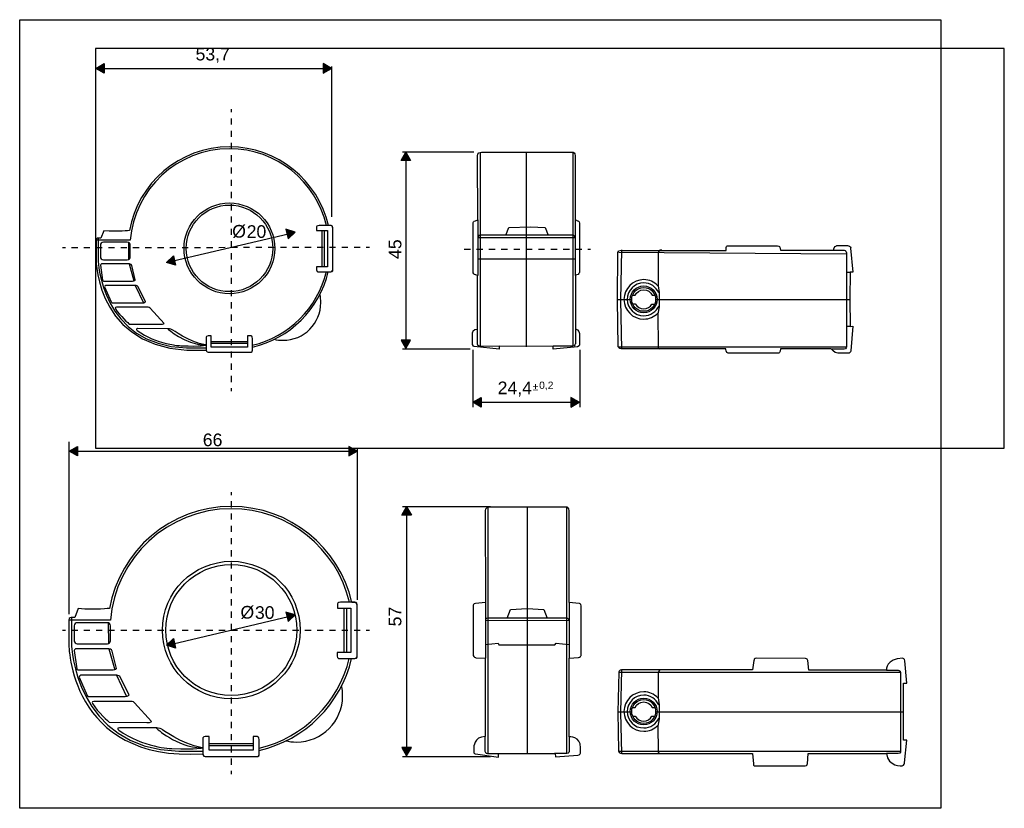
# Model space of a CAD drawing. Extents: x 0 to 636, y 0 to 510.
import ezdxf

# ---------------------------------------------------------------- set-up
doc = ezdxf.new("R2010")
doc.units = 0
for name, pattern in [('AI-LINETYPE-1', [7.926, 3.963, -3.963]), ('AI-LINETYPE-2', [7.936, 3.968, -3.968]), ('AI-LINETYPE-3', [7.926, 3.963, -3.963]), ('AI-LINETYPE-4', [7.936, 3.968, -3.968]), ('AI-LINETYPE-5', [8, 4, -4])]:
    doc.linetypes.add(name, pattern=pattern)
doc.layers.add('CAPA_1', color=7, linetype='CONTINUOUS')

# ---------------------------------------------------------------- blocks, each defined once
blk = doc.blocks.new('BLOCK_4')
at = {"layer": 'CAPA_1'}
blk.add_lwpolyline([(48.96, 232.83), (636.29, 232.83), (636.29, 491.36), (48.96, 491.36), (48.96, 232.83)], dxfattribs=at)
blk = doc.blocks.new('BLOCK_3')
at = {"layer": 'CAPA_1'}
blk.add_blockref('BLOCK_4', (0, 0), dxfattribs=at)
blk = doc.blocks.new('BLOCK_2')
at = {"layer": 'CAPA_1'}
blk.add_lwpolyline([(0, 509.89), (595.28, 509.89), (595.28, 0), (0, 0), (0, 509.89)], dxfattribs=at)
blk.add_blockref('BLOCK_3', (0, 0), dxfattribs=at)
blk = doc.blocks.new('BLOCK_5')
at = {"layer": 'CAPA_1'}
blk.add_lwpolyline([(0, 509.89), (595.28, 509.89), (595.28, 0), (0, 0), (0, 509.89)], dxfattribs=at)
at = {"layer": 'CAPA_1', "color": 250}
for points in [[(297.5, 424.12), (297.5, 298.97)], [(327.25, 424.25), (327.25, 298.47)], [(357.38, 424.12), (357.38, 298.89)], [(296, 380.5), (296, 344.5)], [(314.25, 370.5), (316.16, 375.6), (330.12, 376.06), (339.59, 375.52), (341.5, 370.5)], [(359, 380.5), (359, 344.5)], [(195.38, 350.17), (195.38, 373.57)], [(196.68, 373.57), (196.68, 350.24)], [(70.23, 365.79), (70.39, 354.76)], [(387.12, 359.5), (534, 358.5)], [(389, 361), (388.17, 328.5), (389, 296.83)], [(70.65, 351.99), (73.67, 340.96)], [(296, 355.22), (359.5, 355.22)], [(534.25, 346.64), (536.58, 346.64)], [(74.7, 338.08), (79.98, 326.84)], [(386.78, 328.87), (395.53, 328.87)], [(410.97, 328.87), (536.36, 328.87)], [(534.12, 311.64), (536.58, 311.64)], [(123.79, 301.9), (147.19, 301.9)], [(147.19, 300.6), (123.86, 300.6)], [(387.12, 298.37), (534, 298.37)], [(302.5, 194.64), (302.5, 35.39)], [(327.88, 194.76), (327.88, 35.29)], [(353.38, 194.64), (353.38, 35.39)], [(209.6, 100.8), (209.6, 129.3)], [(211.19, 129.3), (211.19, 100.88)], [(301, 133.01), (301, 97.01)], [(314.92, 123.01), (317.08, 128.6), (327.92, 129.1), (338.67, 128.51), (340.83, 123.01)], [(355, 133.01), (355, 97.01)], [(57.19, 119.83), (57.37, 106.39)], [(57.69, 103.01), (61.38, 89.57)], [(301.08, 105.85), (309.25, 106.68), (309.67, 105.76), (345.92, 105.76), (346.67, 106.76), (354.92, 105.93)], [(389, 89.51), (388.17, 62.01), (389, 35.35)], [(62.62, 86.07), (69.06, 72.39)], [(387.12, 88.01), (569, 88.01)], [(386.78, 62.39), (395.53, 62.39)], [(410.97, 62.39), (571.36, 62.39)], [(122.42, 42.01), (150.92, 42.01)], [(150.92, 40.43), (122.5, 40.43)], [(387.12, 36.89), (569, 36.89)]]:
    blk.add_lwpolyline(points, dxfattribs=at)
for points, knots in [([(199.41, 346.95), (193.71, 322.77), (174.63, 303.75), (150.41, 298.14), (150.41, 298.14), (150.41, 296.02), (150.41, 296.02), (150.41, 294.58), (149.04, 294.93), (149.04, 294.93), (149.04, 294.93), (121.94, 294.93), (121.94, 294.93), (120.37, 294.93), (120.51, 296.29), (120.51, 296.29), (49.21, 292.05), (49.35, 354.72), (49.35, 354.72), (49.35, 354.72), (49.35, 367.45), (49.35, 367.45), (49.35, 368.68), (50.72, 368.68), (50.72, 368.68), (50.72, 368.68), (52.5, 368.68), (52.5, 368.68), (52.5, 368.68), (54.28, 373.4), (54.28, 373.4), (63.92, 372.65), (70.97, 373.53), (70.97, 373.53), (76.4, 404.28), (103.25, 427.64), (135.56, 427.64), (166.73, 427.64), (192.82, 405.9), (199.5, 376.75), (199.5, 376.75), (201.29, 376.75), (201.29, 376.75), (201.29, 376.75), (202.41, 376.59), (202.41, 374.98), (202.41, 374.98), (202.41, 348.23), (202.41, 348.23), (202.41, 348.23), (202.55, 346.9), (201.15, 346.9), (201.15, 346.9), (199.41, 346.95), (199.41, 346.95)], [0, 0, 0, 0, 1, 1, 1, 2, 2, 2, 3, 3, 3, 4, 4, 4, 5, 5, 5, 6, 6, 6, 7, 7, 7, 8, 8, 8, 9, 9, 9, 10, 10, 10, 11, 11, 11, 12, 12, 12, 13, 13, 13, 14, 14, 14, 15, 15, 15, 16, 16, 16, 17, 17, 17, 18, 18, 18, 18]), ([(198.22, 376.91), (191.51, 405.3), (166, 426.43), (135.56, 426.43), (101.75, 426.43), (74.02, 400.37), (71.38, 367.24), (71.38, 367.24), (49.31, 367.24), (49.31, 367.24)], [0, 0, 0, 0, 1, 1, 1, 2, 2, 2, 3, 3, 3, 3]), ([(295.75, 309.89), (295.75, 309.89), (295.88, 344.5), (295.88, 344.5), (295.88, 344.5), (294.75, 344.88), (294.75, 344.88), (294.75, 344.88), (293.12, 345.12), (293.12, 346.25), (293.12, 346.25), (293, 378.62), (293, 378.62), (293, 378.62), (293.25, 379.88), (294.5, 379.88), (294.5, 379.88), (296, 380.5), (296, 380.5), (296, 380.5), (295.88, 421.62), (295.88, 421.62), (295.88, 421.62), (295.5, 424.25), (298.38, 424.25), (298.38, 424.25), (357.5, 424.25), (357.5, 424.25), (357.5, 424.25), (359, 424.12), (359, 421.88), (359, 421.88), (359, 380.62), (359, 380.62), (359, 380.62), (360.5, 379.88), (360.5, 379.88), (360.5, 379.88), (361.75, 379.75), (361.75, 378.38), (361.75, 378.38), (361.75, 346.38), (361.75, 346.38), (361.75, 346.38), (361.25, 345), (360.12, 345), (360.12, 345), (359.12, 344.62), (359.12, 344.62), (359.12, 344.62), (359.12, 309.81), (359.12, 309.81)], [0, 0, 0, 0, 1, 1, 1, 2, 2, 2, 3, 3, 3, 4, 4, 4, 5, 5, 5, 6, 6, 6, 7, 7, 7, 8, 8, 8, 9, 9, 9, 10, 10, 10, 11, 11, 11, 12, 12, 12, 13, 13, 13, 14, 14, 14, 15, 15, 15, 16, 16, 16, 17, 17, 17, 17]), ([(164.9, 362.05), (164.9, 378.25), (151.76, 391.39), (135.56, 391.39), (119.35, 391.39), (106.21, 378.25), (106.21, 362.05), (106.21, 345.84), (119.35, 332.7), (135.56, 332.7), (151.76, 332.7), (164.9, 345.84), (164.9, 362.05)], [0, 0, 0, 0, 1, 1, 1, 2, 2, 2, 3, 3, 3, 4, 4, 4, 4]), ([(163.53, 362.05), (163.53, 377.5), (151.01, 390.02), (135.56, 390.02), (120.11, 390.02), (107.58, 377.5), (107.58, 362.05), (107.58, 346.6), (120.11, 334.07), (135.56, 334.07), (151.01, 334.07), (163.53, 346.6), (163.53, 362.05)], [0, 0, 0, 0, 1, 1, 1, 2, 2, 2, 3, 3, 3, 4, 4, 4, 4]), ([(191.78, 350.19), (191.78, 350.19), (199.02, 350.19), (199.02, 350.19), (199.02, 350.19), (199.02, 373.59), (199.02, 373.59), (199.02, 373.59), (191.83, 373.59), (191.83, 373.59), (191.83, 373.59), (191.83, 375.9), (191.83, 375.9), (191.83, 375.9), (191.99, 376.77), (193.43, 376.77), (193.43, 376.77), (200.92, 376.77), (200.92, 376.77), (200.92, 376.77), (202.35, 376.93), (202.35, 375.49), (202.35, 375.49), (202.35, 348.34), (202.35, 348.34), (202.35, 348.34), (202.51, 346.91), (200.92, 346.91), (200.92, 346.91), (192.66, 346.91), (192.66, 346.91), (192.66, 346.91), (191.78, 346.85), (191.78, 348.14), (191.78, 348.14), (191.78, 350.19), (191.78, 350.19)], [0, 0, 0, 0, 1, 1, 1, 2, 2, 2, 3, 3, 3, 4, 4, 4, 5, 5, 5, 6, 6, 6, 7, 7, 7, 8, 8, 8, 9, 9, 9, 10, 10, 10, 11, 11, 11, 12, 12, 12, 12]), ([(296, 369.08), (296, 369.08), (296.17, 370.5), (297.5, 370.5), (297.5, 370.5), (357.33, 370.5), (357.33, 370.5), (357.33, 370.5), (359, 370.33), (359, 369), (359, 369), (296, 369.08), (296, 369.08)], [0, 0, 0, 0, 1, 1, 1, 2, 2, 2, 3, 3, 3, 4, 4, 4, 4]), ([(50.72, 368.68), (50.72, 368.68), (50.72, 354.18), (50.72, 354.18), (50.72, 354.18), (52.43, 299.58), (107.71, 297.66), (107.71, 297.66), (120.57, 297.66), (120.57, 297.66)], [0, 0, 0, 0, 1, 1, 1, 2, 2, 2, 3, 3, 3, 3]), ([(69.47, 354.71), (69.47, 354.71), (54.17, 354.71), (54.17, 354.71), (53.07, 354.71), (52.17, 355.61), (52.17, 356.71), (52.17, 356.71), (52.17, 363.95), (52.17, 363.95), (52.17, 365.05), (53.07, 365.95), (54.17, 365.95), (54.17, 365.95), (69.47, 365.95), (69.47, 365.95), (70.57, 365.95), (71.47, 365.05), (71.47, 363.95), (71.47, 363.95), (71.47, 356.71), (71.47, 356.71), (71.47, 355.61), (70.57, 354.71), (69.47, 354.71)], [0, 0, 0, 0, 1, 1, 1, 2, 2, 2, 3, 3, 3, 4, 4, 4, 5, 5, 5, 6, 6, 6, 7, 7, 7, 8, 8, 8, 8]), ([(536.58, 346.72), (536.58, 346.72), (538.5, 346.72), (538.5, 346.72), (538.5, 346.72), (537, 362.14), (537, 362.14), (537, 362.14), (537.25, 363.81), (535, 363.81), (535, 363.81), (528.17, 363.81), (528.17, 363.81), (528.17, 363.81), (525.92, 363.47), (525.92, 360.81), (525.92, 360.81), (491.58, 360.81), (491.58, 360.81), (491.58, 360.81), (491.33, 362.72), (491.33, 362.72), (491.33, 362.72), (491, 363.64), (489.75, 363.64), (489.75, 363.64), (457.83, 363.64), (457.83, 363.64), (457.83, 363.64), (456.58, 363.89), (456.58, 362.56), (456.58, 362.56), (456.58, 360.72), (456.58, 360.72), (456.58, 360.72), (389.42, 360.72), (389.42, 360.72), (389.42, 360.72), (386.58, 361.22), (386.5, 359.31), (386.5, 359.31), (386.33, 328.81), (386.33, 328.81), (386.33, 328.81), (386.75, 298.31), (386.75, 298.31), (386.75, 298.31), (387.33, 297.14), (388.92, 297.14), (388.92, 297.14), (456.33, 297.14), (456.33, 297.14), (456.33, 297.14), (456.33, 294.31), (457.83, 294.31), (457.83, 294.31), (474, 294.31), (474, 294.31), (474, 294.31), (490.33, 294.31), (490.33, 294.31), (490.33, 294.31), (491.67, 294.39), (491.67, 297.14), (491.67, 297.14), (524.5, 297.14), (524.5, 297.14), (524.5, 297.14), (526.33, 294.31), (528.67, 294.31), (528.67, 294.31), (535.83, 294.31), (535.83, 294.31), (535.83, 294.31), (537.17, 294.64), (537.17, 295.81), (537.17, 295.81), (538.42, 311.64), (538.42, 311.64), (538.42, 311.64), (536.58, 311.47), (536.58, 311.47), (536.58, 311.47), (536.42, 329.39), (536.42, 329.39), (536.42, 329.39), (536.58, 346.72), (536.58, 346.72)], [0, 0, 0, 0, 1, 1, 1, 2, 2, 2, 3, 3, 3, 4, 4, 4, 5, 5, 5, 6, 6, 6, 7, 7, 7, 8, 8, 8, 9, 9, 9, 10, 10, 10, 11, 11, 11, 12, 12, 12, 13, 13, 13, 14, 14, 14, 15, 15, 15, 16, 16, 16, 17, 17, 17, 18, 18, 18, 19, 19, 19, 20, 20, 20, 21, 21, 21, 22, 22, 22, 23, 23, 23, 24, 24, 24, 25, 25, 25, 26, 26, 26, 27, 27, 27, 28, 28, 28, 29, 29, 29, 29]), ([(414.83, 361), (414.83, 361), (413.17, 361.33), (412.67, 359.33), (412.67, 359.33), (412.5, 337.83), (412.5, 337.83), (412.5, 337.83), (413.33, 333.5), (413.33, 333.5), (413.33, 333.5), (413.17, 324.33), (413.17, 324.33), (413.17, 324.33), (412.33, 319.67), (412.33, 319.67), (412.33, 319.67), (412.5, 298.5), (412.5, 298.5), (412.5, 298.5), (412.67, 297), (413.5, 297)], [0, 0, 0, 0, 1, 1, 1, 2, 2, 2, 3, 3, 3, 4, 4, 4, 5, 5, 5, 6, 6, 6, 7, 7, 7, 7]), ([(525.12, 360.87), (525.12, 360.87), (532.5, 360.87), (532.5, 360.87), (532.5, 360.87), (534.25, 360.92), (534.25, 359.08), (534.25, 359.08), (534.25, 298.58), (534.25, 298.58), (534.25, 298.58), (534.42, 296.92), (532.75, 296.92), (532.75, 296.92), (525.12, 296.92), (525.12, 296.92)], [0, 0, 0, 0, 1, 1, 1, 2, 2, 2, 3, 3, 3, 4, 4, 4, 5, 5, 5, 5]), ([(52.27, 351.12), (52.27, 351.12), (52.27, 351.99), (52.94, 351.99), (52.94, 351.99), (70.65, 351.99), (70.65, 351.99), (70.65, 351.99), (72.13, 351.99), (72.39, 350.86), (72.39, 350.86), (74.7, 341.67), (74.7, 341.67), (74.7, 341.67), (74.39, 340.9), (72.85, 340.9), (72.85, 340.9), (54.63, 340.9), (54.63, 340.9), (54.63, 340.9), (53.61, 340.7), (53.61, 341.52), (53.61, 341.52), (52.27, 351.12), (52.27, 351.12)], [0, 0, 0, 0, 1, 1, 1, 2, 2, 2, 3, 3, 3, 4, 4, 4, 5, 5, 5, 6, 6, 6, 7, 7, 7, 8, 8, 8, 8]), ([(54.89, 337.11), (54.89, 337.11), (54.89, 338.08), (55.61, 338.08), (55.61, 338.08), (74.7, 338.08), (74.7, 338.08), (74.7, 338.08), (75.93, 338.08), (76.39, 337.31), (76.39, 337.31), (81.32, 327.66), (81.32, 327.66), (81.32, 327.66), (81.01, 326.79), (79.27, 326.79), (79.27, 326.79), (60.07, 326.79), (60.07, 326.79), (60.07, 326.79), (59.66, 326.74), (59.05, 327.36), (59.05, 327.36), (54.89, 337.11), (54.89, 337.11)], [0, 0, 0, 0, 1, 1, 1, 2, 2, 2, 3, 3, 3, 4, 4, 4, 5, 5, 5, 6, 6, 6, 7, 7, 7, 8, 8, 8, 8]), ([(412.45, 337.89), (410.13, 340.31), (406.87, 341.81), (403.25, 341.81), (396.21, 341.81), (390.5, 336.1), (390.5, 329.06), (390.5, 322.02), (396.21, 316.31), (403.25, 316.31), (406.82, 316.31), (410.04, 317.78), (412.36, 320.14)], [0, 0, 0, 0, 1, 1, 1, 2, 2, 2, 3, 3, 3, 4, 4, 4, 4]), ([(412.97, 333.35), (411.32, 337.08), (407.59, 339.69), (403.25, 339.69), (397.38, 339.69), (392.62, 334.93), (392.62, 329.06), (392.62, 323.19), (397.38, 318.44), (403.25, 318.44), (407.65, 318.44), (411.43, 321.11), (413.04, 324.93)], [0, 0, 0, 0, 1, 1, 1, 2, 2, 2, 3, 3, 3, 4, 4, 4, 4]), ([(411.91, 329.06), (411.91, 333.85), (408.03, 337.72), (403.25, 337.72), (398.47, 337.72), (394.59, 333.85), (394.59, 329.06), (394.59, 324.28), (398.47, 320.4), (403.25, 320.4), (408.03, 320.4), (411.91, 324.28), (411.91, 329.06)], [0, 0, 0, 0, 1, 1, 1, 2, 2, 2, 3, 3, 3, 4, 4, 4, 4]), ([(164.31, 303.28), (166.18, 302.82), (168.13, 302.58), (170.15, 302.58), (183.66, 302.58), (194.62, 313.53), (194.62, 327.05), (194.62, 328.85), (194.42, 330.61), (194.05, 332.3)], [0, 0, 0, 0, 1, 1, 1, 2, 2, 2, 3, 3, 3, 3]), ([(410.97, 329.06), (410.97, 333.33), (407.51, 336.78), (403.25, 336.78), (398.99, 336.78), (395.53, 333.33), (395.53, 329.06), (395.53, 324.8), (398.99, 321.34), (403.25, 321.34), (407.51, 321.34), (410.97, 324.8), (410.97, 329.06)], [0, 0, 0, 0, 1, 1, 1, 2, 2, 2, 3, 3, 3, 4, 4, 4, 4]), ([(396.09, 331.71), (396.09, 331.71), (397.67, 331.71), (397.67, 331.71), (398.67, 333.79), (400.79, 335.23), (403.25, 335.23), (405.7, 335.23), (407.81, 333.81), (408.81, 331.75), (408.81, 331.75), (410.5, 331.75), (410.5, 331.75)], [0, 0, 0, 0, 1, 1, 1, 2, 2, 2, 3, 3, 3, 4, 4, 4, 4]), ([(396.09, 326.12), (396.09, 326.12), (397.82, 326.12), (397.82, 326.12), (398.87, 324.2), (400.91, 322.89), (403.25, 322.89), (405.54, 322.89), (407.54, 324.14), (408.6, 325.99), (408.6, 325.99), (410.34, 325.99), (410.34, 325.99)], [0, 0, 0, 0, 1, 1, 1, 2, 2, 2, 3, 3, 3, 4, 4, 4, 4]), ([(61.92, 322.99), (61.92, 322.99), (61.2, 324.02), (62.64, 324.07), (62.64, 324.07), (82.24, 324.07), (82.24, 324.07), (82.24, 324.07), (83.53, 324.23), (84.24, 323.41), (84.24, 323.41), (93.28, 313.55), (93.28, 313.55), (93.28, 313.55), (93.28, 312.99), (90.76, 312.94), (90.76, 312.94), (70.8, 313.09), (70.8, 313.09), (70.8, 313.09), (64.59, 318.58), (61.92, 322.99)], [0, 0, 0, 0, 1, 1, 1, 2, 2, 2, 3, 3, 3, 4, 4, 4, 5, 5, 5, 6, 6, 6, 7, 7, 7, 7]), ([(75.88, 308.93), (75.88, 308.93), (74.44, 309.96), (76.19, 310.17), (76.19, 310.17), (95.79, 310.06), (95.79, 310.06), (95.79, 310.06), (97.59, 310.01), (98.61, 309.45), (98.61, 309.45), (108.77, 301.75), (120.11, 299.59), (120.11, 299.59), (118.11, 298.47), (104.05, 299.08), (104.05, 299.08), (88.19, 299.75), (75.88, 308.93)], [0, 0, 0, 0, 1, 1, 1, 2, 2, 2, 3, 3, 3, 4, 4, 4, 5, 5, 5, 6, 6, 6, 6]), ([(123.81, 305.5), (123.81, 305.5), (123.81, 298.26), (123.81, 298.26), (123.81, 298.26), (147.21, 298.26), (147.21, 298.26), (147.21, 298.26), (147.21, 305.45), (147.21, 305.45), (147.21, 305.45), (149.52, 305.45), (149.52, 305.45), (149.52, 305.45), (150.39, 305.29), (150.39, 303.85), (150.39, 303.85), (150.39, 296.36), (150.39, 296.36), (150.39, 296.36), (150.54, 294.93), (149.11, 294.93), (149.11, 294.93), (121.96, 294.93), (121.96, 294.93), (121.96, 294.93), (120.52, 294.77), (120.52, 296.36), (120.52, 296.36), (120.52, 304.62), (120.52, 304.62), (120.52, 304.62), (120.47, 305.5), (121.75, 305.5), (121.75, 305.5), (123.81, 305.5), (123.81, 305.5)], [0, 0, 0, 0, 1, 1, 1, 2, 2, 2, 3, 3, 3, 4, 4, 4, 5, 5, 5, 6, 6, 6, 7, 7, 7, 8, 8, 8, 9, 9, 9, 10, 10, 10, 11, 11, 11, 12, 12, 12, 12]), ([(359.12, 309.81), (359.12, 309.81), (361.83, 309.31), (361.83, 306.89), (361.83, 306.89), (361.83, 299.39), (361.83, 299.39), (361.83, 299.39), (361.5, 298.47), (360.58, 298.47), (360.58, 298.47), (344.75, 296.89), (344.75, 296.89), (344.75, 296.89), (344.75, 298.89), (344.75, 298.89), (344.75, 298.89), (327.33, 298.56), (327.33, 298.56), (327.33, 298.56), (309.75, 298.81), (309.75, 298.81), (309.75, 298.81), (309.75, 296.81), (309.75, 296.81), (309.75, 296.81), (293.67, 298.56), (293.67, 298.56), (293.67, 298.56), (292.67, 298.81), (292.67, 299.89), (292.67, 299.89), (292.67, 307.56), (292.67, 307.56), (292.67, 307.56), (292.83, 309.89), (295.75, 309.89)], [0, 0, 0, 0, 1, 1, 1, 2, 2, 2, 3, 3, 3, 4, 4, 4, 5, 5, 5, 6, 6, 6, 7, 7, 7, 8, 8, 8, 9, 9, 9, 10, 10, 10, 11, 11, 11, 12, 12, 12, 12]), ([(295.69, 311.12), (295.69, 311.12), (295.69, 300.47), (295.69, 300.47), (295.69, 300.47), (295.87, 298.97), (297.25, 298.97), (297.25, 298.97), (309.75, 298.81), (309.75, 298.81)], [0, 0, 0, 0, 1, 1, 1, 2, 2, 2, 3, 3, 3, 3]), ([(359.12, 311.12), (359.12, 311.12), (359.12, 300.39), (359.12, 300.39), (359.12, 300.39), (358.94, 298.89), (357.56, 298.89), (357.56, 298.89), (344.75, 298.89), (344.75, 298.89)], [0, 0, 0, 0, 1, 1, 1, 2, 2, 2, 3, 3, 3, 3]), ([(214.52, 96.88), (207.58, 67.42), (184.33, 44.25), (154.83, 37.43), (154.83, 37.43), (154.83, 34.85), (154.83, 34.85), (154.83, 33.1), (153.17, 33.51), (153.17, 33.51), (153.17, 33.51), (120.17, 33.51), (120.17, 33.51), (118.25, 33.51), (118.42, 35.18), (118.42, 35.18), (31.58, 30.01), (31.75, 106.34), (31.75, 106.34), (31.75, 106.34), (31.75, 121.84), (31.75, 121.84), (31.75, 123.34), (33.42, 123.34), (33.42, 123.34), (33.42, 123.34), (35.58, 123.34), (35.58, 123.34), (35.58, 123.34), (37.75, 129.09), (37.75, 129.09), (49.5, 128.18), (58.08, 129.25), (58.08, 129.25), (64.69, 166.7), (97.4, 195.15), (136.75, 195.15), (174.71, 195.15), (206.49, 168.67), (214.63, 133.17), (214.63, 133.17), (216.81, 133.17), (216.81, 133.17), (216.81, 133.17), (218.17, 132.98), (218.17, 131.02), (218.17, 131.02), (218.17, 98.43), (218.17, 98.43), (218.17, 98.43), (218.34, 96.82), (216.64, 96.82), (216.64, 96.82), (214.52, 96.88), (214.52, 96.88)], [0, 0, 0, 0, 1, 1, 1, 2, 2, 2, 3, 3, 3, 4, 4, 4, 5, 5, 5, 6, 6, 6, 7, 7, 7, 8, 8, 8, 9, 9, 9, 10, 10, 10, 11, 11, 11, 12, 12, 12, 13, 13, 13, 14, 14, 14, 15, 15, 15, 16, 16, 16, 17, 17, 17, 18, 18, 18, 18]), ([(213.07, 133.36), (204.9, 167.95), (173.83, 193.68), (136.75, 193.68), (95.57, 193.68), (61.8, 161.94), (58.58, 121.58), (58.58, 121.58), (31.7, 121.58), (31.7, 121.58)], [0, 0, 0, 0, 1, 1, 1, 2, 2, 2, 3, 3, 3, 3]), ([(300.88, 192.14), (300.88, 192.14), (300.5, 194.76), (303.38, 194.76), (303.38, 194.76), (353.5, 194.76), (353.5, 194.76), (353.5, 194.76), (355, 194.64), (355, 192.39), (355, 192.39), (355, 133.14), (355, 133.14), (355, 133.14), (361.5, 132.39), (361.5, 132.39), (361.5, 132.39), (362.75, 132.26), (362.75, 130.89), (362.75, 130.89), (362.75, 98.89), (362.75, 98.89), (362.75, 98.89), (362.25, 97.51), (361.12, 97.51), (361.12, 97.51), (355.12, 97.14), (355.12, 97.14), (355.12, 97.14), (355.12, 46.26), (355.12, 46.26), (355.12, 46.26), (362.5, 46.64), (362.5, 39.14), (362.5, 39.14), (362.5, 35.89), (362.5, 35.89), (362.5, 35.89), (362.25, 34.39), (360.62, 34.39), (360.62, 34.39), (346.25, 33.26), (346.25, 33.26), (346.25, 33.26), (346, 35.39), (346, 35.39), (346, 35.39), (309.5, 35.39), (309.5, 35.39), (309.5, 35.39), (309.5, 33.14), (309.5, 33.14), (309.5, 33.14), (294.62, 35.14), (294.62, 35.14), (294.62, 35.14), (293.38, 35.39), (293.38, 36.51), (293.38, 36.51), (293.38, 39.26), (293.38, 39.26), (293.38, 39.26), (293.62, 46.39), (300.75, 46.39), (300.75, 46.39), (300.88, 97.01), (300.88, 97.01), (300.88, 97.01), (294.75, 97.39), (294.75, 97.39), (294.75, 97.39), (293.12, 97.64), (293.12, 98.76), (293.12, 98.76), (293, 131.14), (293, 131.14), (293, 131.14), (293.25, 132.39), (294.5, 132.39), (294.5, 132.39), (301, 133.01), (301, 133.01), (301, 133.01), (300.88, 192.14), (300.88, 192.14)], [0, 0, 0, 0, 1, 1, 1, 2, 2, 2, 3, 3, 3, 4, 4, 4, 5, 5, 5, 6, 6, 6, 7, 7, 7, 8, 8, 8, 9, 9, 9, 10, 10, 10, 11, 11, 11, 12, 12, 12, 13, 13, 13, 14, 14, 14, 15, 15, 15, 16, 16, 16, 17, 17, 17, 18, 18, 18, 19, 19, 19, 20, 20, 20, 21, 21, 21, 22, 22, 22, 23, 23, 23, 24, 24, 24, 25, 25, 25, 26, 26, 26, 27, 27, 27, 28, 28, 28, 28]), ([(181.2, 115.26), (181.2, 139.81), (161.3, 159.71), (136.75, 159.71), (112.2, 159.71), (92.3, 139.81), (92.3, 115.26), (92.3, 90.71), (112.2, 70.81), (136.75, 70.81), (161.3, 70.81), (181.2, 90.71), (181.2, 115.26)], [0, 0, 0, 0, 1, 1, 1, 2, 2, 2, 3, 3, 3, 4, 4, 4, 4]), ([(179.12, 115.26), (179.12, 138.66), (160.15, 157.64), (136.75, 157.64), (113.35, 157.64), (94.38, 138.66), (94.38, 115.26), (94.38, 91.86), (113.35, 72.89), (136.75, 72.89), (160.15, 72.89), (179.12, 91.86), (179.12, 115.26)], [0, 0, 0, 0, 1, 1, 1, 2, 2, 2, 3, 3, 3, 4, 4, 4, 4]), ([(205.23, 100.82), (205.23, 100.82), (214.04, 100.82), (214.04, 100.82), (214.04, 100.82), (214.04, 129.32), (214.04, 129.32), (214.04, 129.32), (205.29, 129.32), (205.29, 129.32), (205.29, 129.32), (205.29, 132.13), (205.29, 132.13), (205.29, 132.13), (205.48, 133.2), (207.23, 133.2), (207.23, 133.2), (216.35, 133.2), (216.35, 133.2), (216.35, 133.2), (218.1, 133.38), (218.1, 131.63), (218.1, 131.63), (218.1, 98.57), (218.1, 98.57), (218.1, 98.57), (218.29, 96.82), (216.35, 96.82), (216.35, 96.82), (206.29, 96.82), (206.29, 96.82), (206.29, 96.82), (205.23, 96.76), (205.23, 98.32), (205.23, 98.32), (205.23, 100.82), (205.23, 100.82)], [0, 0, 0, 0, 1, 1, 1, 2, 2, 2, 3, 3, 3, 4, 4, 4, 5, 5, 5, 6, 6, 6, 7, 7, 7, 8, 8, 8, 9, 9, 9, 10, 10, 10, 11, 11, 11, 12, 12, 12, 12]), ([(33.42, 123.35), (33.42, 123.35), (33.42, 105.68), (33.42, 105.68), (33.42, 105.68), (35.5, 39.18), (102.83, 36.85), (102.83, 36.85), (118.5, 36.85), (118.5, 36.85)], [0, 0, 0, 0, 1, 1, 1, 2, 2, 2, 3, 3, 3, 3]), ([(301, 121.6), (301, 121.6), (301.17, 123.01), (302.5, 123.01), (302.5, 123.01), (353.33, 123.01), (353.33, 123.01), (353.33, 123.01), (355, 122.85), (355, 121.51), (355, 121.51), (301, 121.6), (301, 121.6)], [0, 0, 0, 0, 1, 1, 1, 2, 2, 2, 3, 3, 3, 4, 4, 4, 4]), ([(56.69, 106.33), (56.69, 106.33), (37.19, 106.33), (37.19, 106.33), (36.09, 106.33), (35.19, 107.22), (35.19, 108.33), (35.19, 108.33), (35.19, 118.01), (35.19, 118.01), (35.19, 119.11), (36.09, 120.01), (37.19, 120.01), (37.19, 120.01), (56.69, 120.01), (56.69, 120.01), (57.79, 120.01), (58.69, 119.11), (58.69, 118.01), (58.69, 118.01), (58.69, 108.33), (58.69, 108.33), (58.69, 107.22), (57.79, 106.33), (56.69, 106.33)], [0, 0, 0, 0, 1, 1, 1, 2, 2, 2, 3, 3, 3, 4, 4, 4, 5, 5, 5, 6, 6, 6, 7, 7, 7, 8, 8, 8, 8]), ([(35.31, 101.95), (35.31, 101.95), (35.31, 103.01), (36.12, 103.01), (36.12, 103.01), (57.69, 103.01), (57.69, 103.01), (57.69, 103.01), (59.5, 103.01), (59.81, 101.64), (59.81, 101.64), (62.62, 90.45), (62.62, 90.45), (62.62, 90.45), (62.25, 89.51), (60.37, 89.51), (60.37, 89.51), (38.19, 89.51), (38.19, 89.51), (38.19, 89.51), (36.94, 89.26), (36.94, 90.26), (36.94, 90.26), (35.31, 101.95), (35.31, 101.95)], [0, 0, 0, 0, 1, 1, 1, 2, 2, 2, 3, 3, 3, 4, 4, 4, 5, 5, 5, 6, 6, 6, 7, 7, 7, 8, 8, 8, 8]), ([(387.12, 88.01), (387.12, 88.01), (387.38, 89.51), (389, 89.51), (389, 89.51), (473.62, 89.51), (473.62, 89.51), (473.62, 89.51), (474.5, 95.64), (474.5, 95.64), (474.5, 95.64), (474.62, 97.14), (476, 97.14), (476, 97.14), (507.62, 96.89), (507.62, 96.89), (507.62, 96.89), (509.25, 96.89), (509.25, 95.64), (509.25, 95.64), (509.88, 89.39), (509.88, 89.39), (509.88, 89.39), (560.12, 89.39), (560.12, 89.39), (560.12, 89.39), (559.75, 97.01), (570.75, 97.01), (570.75, 97.01), (572, 96.64), (572, 95.26), (572, 95.26), (573.25, 80.89), (573.25, 80.89), (573.25, 80.89), (571.25, 80.89), (571.25, 80.89), (571.25, 80.89), (571.25, 44.01), (571.25, 44.01), (571.25, 44.01), (573.25, 44.01), (573.25, 44.01), (573.25, 44.01), (571.88, 29.51), (571.88, 29.51), (571.88, 29.51), (571.75, 27.76), (570.38, 27.51), (570.38, 27.51), (561, 26.76), (560.12, 35.39), (560.12, 35.39), (509.62, 35.39), (509.62, 35.39), (509.62, 35.39), (509, 28.76), (509, 28.76), (509, 28.76), (509.12, 27.39), (507.5, 27.39), (507.5, 27.39), (475.25, 27.39), (475.25, 27.39), (475.25, 27.39), (474.12, 27.26), (474.12, 28.76), (474.12, 28.76), (473.62, 35.39), (473.62, 35.39), (473.62, 35.39), (389.62, 35.39), (389.62, 35.39), (389.62, 35.39), (387, 35.26), (387, 37.14), (387, 37.14), (386.62, 62.26), (386.62, 62.26), (386.62, 62.26), (387.12, 88.01), (387.12, 88.01)], [0, 0, 0, 0, 1, 1, 1, 2, 2, 2, 3, 3, 3, 4, 4, 4, 5, 5, 5, 6, 6, 6, 7, 7, 7, 8, 8, 8, 9, 9, 9, 10, 10, 10, 11, 11, 11, 12, 12, 12, 13, 13, 13, 14, 14, 14, 15, 15, 15, 16, 16, 16, 17, 17, 17, 18, 18, 18, 19, 19, 19, 20, 20, 20, 21, 21, 21, 22, 22, 22, 23, 23, 23, 24, 24, 24, 25, 25, 25, 26, 26, 26, 27, 27, 27, 27]), ([(414.83, 89.51), (414.83, 89.51), (413.17, 89.85), (412.67, 87.85), (412.67, 87.85), (412.5, 71.35), (412.5, 71.35), (412.5, 71.35), (413.33, 67.01), (413.33, 67.01), (413.33, 67.01), (413.17, 57.85), (413.17, 57.85), (413.17, 57.85), (412.33, 53.18), (412.33, 53.18), (412.33, 53.18), (412.5, 37.01), (412.5, 37.01), (412.5, 37.01), (412.67, 35.51), (413.5, 35.51)], [0, 0, 0, 0, 1, 1, 1, 2, 2, 2, 3, 3, 3, 4, 4, 4, 5, 5, 5, 6, 6, 6, 7, 7, 7, 7]), ([(560.12, 89.39), (560.12, 89.39), (567.5, 89.39), (567.5, 89.39), (567.5, 89.39), (569.25, 89.43), (569.25, 87.6), (569.25, 87.6), (569.25, 37.1), (569.25, 37.1), (569.25, 37.1), (569.42, 35.43), (567.75, 35.43), (567.75, 35.43), (560.12, 35.43), (560.12, 35.43)], [0, 0, 0, 0, 1, 1, 1, 2, 2, 2, 3, 3, 3, 4, 4, 4, 5, 5, 5, 5]), ([(38.5, 84.89), (38.5, 84.89), (38.5, 86.07), (39.38, 86.07), (39.38, 86.07), (62.62, 86.07), (62.62, 86.07), (62.62, 86.07), (64.12, 86.07), (64.69, 85.14), (64.69, 85.14), (70.69, 73.39), (70.69, 73.39), (70.69, 73.39), (70.31, 72.32), (68.19, 72.32), (68.19, 72.32), (44.81, 72.32), (44.81, 72.32), (44.81, 72.32), (44.31, 72.26), (43.56, 73.01), (43.56, 73.01), (38.5, 84.89), (38.5, 84.89)], [0, 0, 0, 0, 1, 1, 1, 2, 2, 2, 3, 3, 3, 4, 4, 4, 5, 5, 5, 6, 6, 6, 7, 7, 7, 8, 8, 8, 8]), ([(171.76, 43.69), (174.04, 43.13), (176.42, 42.83), (178.88, 42.83), (195.33, 42.83), (208.68, 56.18), (208.68, 72.64), (208.68, 74.83), (208.44, 76.98), (207.99, 79.04)], [0, 0, 0, 0, 1, 1, 1, 2, 2, 2, 3, 3, 3, 3]), ([(412.45, 71.4), (410.13, 73.82), (406.87, 75.32), (403.25, 75.32), (396.21, 75.32), (390.5, 69.62), (390.5, 62.57), (390.5, 55.53), (396.21, 49.82), (403.25, 49.82), (406.82, 49.82), (410.04, 51.29), (412.36, 53.65)], [0, 0, 0, 0, 1, 1, 1, 2, 2, 2, 3, 3, 3, 4, 4, 4, 4]), ([(412.97, 66.87), (411.32, 70.6), (407.59, 73.2), (403.25, 73.2), (397.38, 73.2), (392.62, 68.44), (392.62, 62.57), (392.62, 56.71), (397.38, 51.95), (403.25, 51.95), (407.65, 51.95), (411.43, 54.62), (413.04, 58.44)], [0, 0, 0, 0, 1, 1, 1, 2, 2, 2, 3, 3, 3, 4, 4, 4, 4]), ([(411.91, 62.57), (411.91, 67.36), (408.03, 71.23), (403.25, 71.23), (398.47, 71.23), (394.59, 67.36), (394.59, 62.57), (394.59, 57.79), (398.47, 53.92), (403.25, 53.92), (408.03, 53.92), (411.91, 57.79), (411.91, 62.57)], [0, 0, 0, 0, 1, 1, 1, 2, 2, 2, 3, 3, 3, 4, 4, 4, 4]), ([(410.97, 62.57), (410.97, 66.84), (407.51, 70.3), (403.25, 70.3), (398.99, 70.3), (395.53, 66.84), (395.53, 62.57), (395.53, 58.31), (398.99, 54.85), (403.25, 54.85), (407.51, 54.85), (410.97, 58.31), (410.97, 62.57)], [0, 0, 0, 0, 1, 1, 1, 2, 2, 2, 3, 3, 3, 4, 4, 4, 4]), ([(47.06, 67.7), (47.06, 67.7), (46.19, 68.95), (47.94, 69.01), (47.94, 69.01), (71.81, 69.01), (71.81, 69.01), (71.81, 69.01), (73.37, 69.2), (74.25, 68.2), (74.25, 68.2), (85.25, 56.2), (85.25, 56.2), (85.25, 56.2), (85.25, 55.51), (82.19, 55.45), (82.19, 55.45), (57.88, 55.64), (57.88, 55.64), (57.88, 55.64), (50.31, 62.32), (47.06, 67.7)], [0, 0, 0, 0, 1, 1, 1, 2, 2, 2, 3, 3, 3, 4, 4, 4, 5, 5, 5, 6, 6, 6, 7, 7, 7, 7]), ([(396.09, 65.22), (396.09, 65.22), (397.67, 65.22), (397.67, 65.22), (398.67, 67.31), (400.79, 68.75), (403.25, 68.75), (405.7, 68.75), (407.81, 67.32), (408.81, 65.26), (408.81, 65.26), (410.5, 65.26), (410.5, 65.26)], [0, 0, 0, 0, 1, 1, 1, 2, 2, 2, 3, 3, 3, 4, 4, 4, 4]), ([(396.09, 59.63), (396.09, 59.63), (397.82, 59.63), (397.82, 59.63), (398.87, 57.71), (400.91, 56.4), (403.25, 56.4), (405.54, 56.4), (407.54, 57.65), (408.6, 59.51), (408.6, 59.51), (410.34, 59.51), (410.34, 59.51)], [0, 0, 0, 0, 1, 1, 1, 2, 2, 2, 3, 3, 3, 4, 4, 4, 4]), ([(64.06, 50.57), (64.06, 50.57), (62.31, 51.82), (64.44, 52.07), (64.44, 52.07), (88.31, 51.95), (88.31, 51.95), (88.31, 51.95), (90.5, 51.89), (91.75, 51.2), (91.75, 51.2), (104.13, 41.82), (117.94, 39.2), (117.94, 39.2), (115.5, 37.82), (98.38, 38.57), (98.38, 38.57), (79.06, 39.39), (64.06, 50.57)], [0, 0, 0, 0, 1, 1, 1, 2, 2, 2, 3, 3, 3, 4, 4, 4, 5, 5, 5, 6, 6, 6, 6]), ([(122.44, 46.39), (122.44, 46.39), (122.44, 37.57), (122.44, 37.57), (122.44, 37.57), (150.94, 37.57), (150.94, 37.57), (150.94, 37.57), (150.94, 46.33), (150.94, 46.33), (150.94, 46.33), (153.75, 46.33), (153.75, 46.33), (153.75, 46.33), (154.81, 46.14), (154.81, 44.39), (154.81, 44.39), (154.81, 35.26), (154.81, 35.26), (154.81, 35.26), (155, 33.51), (153.25, 33.51), (153.25, 33.51), (120.19, 33.51), (120.19, 33.51), (120.19, 33.51), (118.44, 33.32), (118.44, 35.26), (118.44, 35.26), (118.44, 45.33), (118.44, 45.33), (118.44, 45.33), (118.38, 46.39), (119.94, 46.39), (119.94, 46.39), (122.44, 46.39), (122.44, 46.39)], [0, 0, 0, 0, 1, 1, 1, 2, 2, 2, 3, 3, 3, 4, 4, 4, 5, 5, 5, 6, 6, 6, 7, 7, 7, 8, 8, 8, 9, 9, 9, 10, 10, 10, 11, 11, 11, 12, 12, 12, 12]), ([(300.69, 46.64), (300.69, 46.64), (300.69, 36.89), (300.69, 36.89), (300.69, 36.89), (300.87, 35.39), (302.25, 35.39), (302.25, 35.39), (310.12, 35.39), (310.12, 35.39)], [0, 0, 0, 0, 1, 1, 1, 2, 2, 2, 3, 3, 3, 3]), ([(355.12, 46.64), (355.12, 46.64), (355.12, 36.89), (355.12, 36.89), (355.12, 36.89), (354.94, 35.39), (353.56, 35.39), (353.56, 35.39), (345.69, 35.39), (345.69, 35.39)], [0, 0, 0, 0, 1, 1, 1, 2, 2, 2, 3, 3, 3, 3])]:
    blk.add_open_spline(points, degree=3, knots=knots, dxfattribs=at)
for points in [[(150.32, 299.36), (173.93, 304.9), (192.53, 323.43), (198.18, 346.99)], [(95.79, 310.06), (95.79, 310.06), (106.16, 300.01), (119.86, 299.49)], [(154.73, 38.91), (183.48, 45.66), (206.14, 68.23), (213.02, 96.93)], [(88.31, 51.95), (88.31, 51.95), (100.94, 39.7), (117.62, 39.07)]]:
    blk.add_open_spline(points, degree=3, dxfattribs=at)
blk = doc.blocks.new('*U5')
at = {"layer": 'CAPA_1', "color": 250}
blk.add_solid([(54.55, 475.29), (49.15, 478.41), (54.55, 481.52)], dxfattribs=at)
blk = doc.blocks.new('*U6')
at = {"layer": 'CAPA_1', "color": 250, "extrusion": (0, 0, -1)}
blk.add_solid([(-196.1, 475.29), (-196.1, 481.52), (-201.5, 478.41)], dxfattribs=at)
blk = doc.blocks.new('*U7')
at = {"layer": 'CAPA_1', "color": 250}
blk.add_solid([(298.23, 259.45), (292.83, 262.56), (298.23, 265.68)], dxfattribs=at)
blk = doc.blocks.new('*U8')
at = {"layer": 'CAPA_1', "color": 250, "extrusion": (0, 0, -1)}
blk.add_solid([(-356.26, 259.45), (-356.26, 265.68), (-361.65, 262.56)], dxfattribs=at)
blk = doc.blocks.new('*U9')
at = {"layer": 'CAPA_1', "color": 250}
blk.add_solid([(249.54, 418.88), (246.42, 418.88), (249.54, 424.28)], dxfattribs=at)
at = {"layer": 'CAPA_1', "color": 250, "extrusion": (0, 0, -1)}
blk.add_solid([(-249.54, 418.88), (-249.54, 424.28), (-252.65, 418.88)], dxfattribs=at)
blk = doc.blocks.new('*U10')
at = {"layer": 'CAPA_1', "color": 250, "extrusion": (0, 0, -1)}
for points in [[(-249.54, 297.22), (-246.42, 302.62), (-249.54, 302.62)], [(-249.54, 297.22), (-249.54, 302.62), (-252.65, 302.62)]]:
    blk.add_solid(points, dxfattribs=at)
blk = doc.blocks.new('*U11')
at = {"layer": 'CAPA_1', "color": 250}
for points in [[(99.34, 351.56), (94.81, 352.92), (99.34, 357.2)], [(99.34, 351.56), (99.34, 357.2), (100.77, 351.13)]]:
    blk.add_solid(points, dxfattribs=at)
blk = doc.blocks.new('*U12')
at = {"layer": 'CAPA_1', "color": 250, "extrusion": (0, 0, -1)}
for points in [[(-173.44, 368.28), (-172.01, 374.35), (-173.44, 373.92)], [(-173.44, 368.28), (-173.44, 373.92), (-177.98, 372.56)]]:
    blk.add_solid(points, dxfattribs=at)
blk = doc.blocks.new('*U13')
at = {"layer": 'CAPA_1', "color": 250}
blk.add_solid([(37.4, 227.8), (32, 230.92), (37.4, 234.04)], dxfattribs=at)
blk = doc.blocks.new('*U14')
at = {"layer": 'CAPA_1', "color": 250, "extrusion": (0, 0, -1)}
blk.add_solid([(-212.6, 227.8), (-212.6, 234.04), (-218, 230.92)], dxfattribs=at)
blk = doc.blocks.new('*U15')
at = {"layer": 'CAPA_1', "color": 250}
blk.add_solid([(250.02, 189.5), (246.9, 189.5), (250.02, 194.9)], dxfattribs=at)
at = {"layer": 'CAPA_1', "color": 250, "extrusion": (0, 0, -1)}
blk.add_solid([(-250.02, 189.5), (-250.02, 194.9), (-253.13, 189.5)], dxfattribs=at)
blk = doc.blocks.new('*U16')
at = {"layer": 'CAPA_1', "color": 250, "extrusion": (0, 0, -1)}
for points in [[(-250.02, 33.85), (-246.9, 39.24), (-250.02, 39.24)], [(-250.02, 33.85), (-250.02, 39.24), (-253.13, 39.24)]]:
    blk.add_solid(points, dxfattribs=at)
blk = doc.blocks.new('*U17')
at = {"layer": 'CAPA_1', "color": 250}
for points in [[(99.34, 104.07), (94.81, 105.43), (99.34, 109.71)], [(99.34, 104.07), (99.34, 109.71), (100.77, 103.64)]]:
    blk.add_solid(points, dxfattribs=at)
blk = doc.blocks.new('*U18')
at = {"layer": 'CAPA_1', "color": 250, "extrusion": (0, 0, -1)}
for points in [[(-173.44, 120.8), (-172.01, 126.86), (-173.44, 126.43)], [(-173.44, 120.8), (-173.44, 126.43), (-177.98, 125.07)]]:
    blk.add_solid(points, dxfattribs=at)

msp = doc.modelspace()

# ---------------------------------------------------------------- linework, layer by layer
at = {"layer": 'CAPA_1', "color": 250}
for points in [[(49, 484.33), (49, 373)], [(53.64, 478.39), (197.01, 478.39)], [(201.5, 479.72), (201.5, 382.33)], [(136.67, 452), (136.67, 450)], [(247.47, 424.39), (293.5, 424.39)], [(249.52, 419.79), (249.52, 301.7)], [(99.17, 353.94), (173.61, 371.51)], [(29.57, 362.45), (27.57, 362.45)], [(225.99, 362.53), (223.99, 362.53)], [(247.47, 297.01), (291.12, 297.01)], [(292.88, 296.51), (292.88, 259.26)], [(361.88, 296.51), (361.88, 259.26)], [(136.67, 271.67), (136.67, 269.67)], [(297.32, 262.55), (357.17, 262.55)], [(31.83, 236.85), (31.83, 125.51)], [(36.49, 230.9), (213.51, 230.9)], [(218, 232.24), (218, 134.85)], [(136.67, 204.51), (136.67, 202.51)], [(247.47, 195.04), (304.28, 195.04)], [(250, 190.42), (250, 38.33)], [(99.17, 106.45), (173.61, 124.02)], [(29.57, 114.96), (27.57, 114.96)], [(225.99, 115.04), (223.99, 115.04)], [(247.47, 33.59), (304.28, 33.59)], [(136.67, 24.18), (136.67, 22.18)]]:
    msp.add_lwpolyline(points, dxfattribs=at)
at = {"layer": 'CAPA_1'}
for points in [[(54.55, 475.29), (49.15, 478.41), (54.55, 481.52), (54.55, 475.29)], [(196.1, 475.29), (201.5, 478.41), (196.1, 481.52), (196.1, 475.29)], [(246.42, 418.88), (249.54, 424.28), (252.65, 418.88), (246.42, 418.88)], [(173.44, 368.28), (177.98, 372.56), (172.01, 374.35), (173.44, 368.28)], [(100.77, 351.13), (94.81, 352.92), (99.34, 357.2), (100.77, 351.13)], [(246.42, 302.62), (249.54, 297.22), (252.65, 302.62), (246.42, 302.62)], [(298.23, 259.45), (292.83, 262.56), (298.23, 265.68), (298.23, 259.45)], [(356.26, 259.45), (361.65, 262.56), (356.26, 265.68), (356.26, 259.45)], [(37.4, 227.8), (32, 230.92), (37.4, 234.04), (37.4, 227.8)], [(212.6, 227.8), (218, 230.92), (212.6, 234.04), (212.6, 227.8)], [(246.9, 189.5), (250.02, 194.9), (253.13, 189.5), (246.9, 189.5)], [(173.44, 120.8), (177.98, 125.07), (172.01, 126.86), (173.44, 120.8)], [(100.77, 103.64), (94.81, 105.43), (99.34, 109.71), (100.77, 103.64)], [(246.9, 39.24), (250.02, 33.85), (253.13, 39.24), (246.9, 39.24)]]:
    msp.add_lwpolyline(points, dxfattribs=at)
at = {"layer": 'CAPA_1', "color": 250, "linetype": 'AI-LINETYPE-1'}
msp.add_lwpolyline([(136.67, 446.04), (136.67, 273.65)], dxfattribs=at)
at = {"layer": 'CAPA_1', "color": 250, "linetype": 'AI-LINETYPE-2'}
msp.add_lwpolyline([(220.02, 362.52), (31.55, 362.45)], dxfattribs=at)
at = {"layer": 'CAPA_1', "color": 250, "linetype": 'AI-LINETYPE-5'}
msp.add_lwpolyline([(287.25, 361.51), (368.88, 361.51)], dxfattribs=at)
at = {"layer": 'CAPA_1', "color": 250, "linetype": 'AI-LINETYPE-3'}
msp.add_lwpolyline([(136.67, 198.55), (136.67, 26.16)], dxfattribs=at)
at = {"layer": 'CAPA_1', "color": 250, "linetype": 'AI-LINETYPE-4'}
msp.add_lwpolyline([(220.02, 115.04), (31.55, 114.96)], dxfattribs=at)

# ---------------------------------------------------------------- block references
at = {"layer": 'CAPA_1'}
for name in ['BLOCK_2', 'BLOCK_5']:
    msp.add_blockref(name, (0, 0), dxfattribs=at)
at = {"layer": 'CAPA_1', "color": 250}
for name in ['*U5', '*U6', '*U9', '*U12', '*U11', '*U10', '*U7', '*U8', '*U13', '*U14', '*U15', '*U18', '*U17', '*U16']:
    msp.add_blockref(name, (0, 0), dxfattribs=at)

# ---------------------------------------------------------------- texts
at = {"layer": 'CAPA_1', "color": 250, "attachment_point": 7}
for s, insert, char_height in [('\\fHelvetica|b0|i0|c0|p34;\\W1;53,7', (113.65, 482.03), 8.16), ('\\fHelvetica|b0|i0|c0|p34;\\W1;Ø', (137.34, 368.7), 8.16), ('\\fHelvetica|b0|i0|c0|p34;\\W1;20', (146.67, 368.7), 8.16), ('\\fHelvetica|b0|i0|c0|p34;\\W1;24,4', (308.86, 266.25), 8.16), ('\\fHelvetica|b0|i0|c0|p34;\\W1;±', (331.51, 270.24), 4.7573), ('\\fHelvetica|b0|i0|c0|p34;\\W1;0,2', (335.68, 270.24), 4.7573), ('\\fHelvetica|b0|i0|c0|p34;\\W1;66', (118.33, 234.04), 8.16), ('\\fHelvetica|b0|i0|c0|p34;\\W1;Ø', (142.66, 122.38), 8.16), ('\\fHelvetica|b0|i0|c0|p34;\\W1;30', (152, 122.38), 8.16)]:
    msp.add_mtext(s, dxfattribs=dict(at, insert=insert, char_height=char_height))
at = {"layer": 'CAPA_1', "color": 250, "char_height": 8.16, "attachment_point": 7, "rotation": 90}
for s, insert in [('\\fHelvetica|b0|i0|c0|p34;\\W1;45', (246.77, 355.17)), ('\\fHelvetica|b0|i0|c0|p34;\\W1;57', (246.77, 117.64))]:
    msp.add_mtext(s, dxfattribs=dict(at, insert=insert))

doc.saveas('drawing.dxf')
